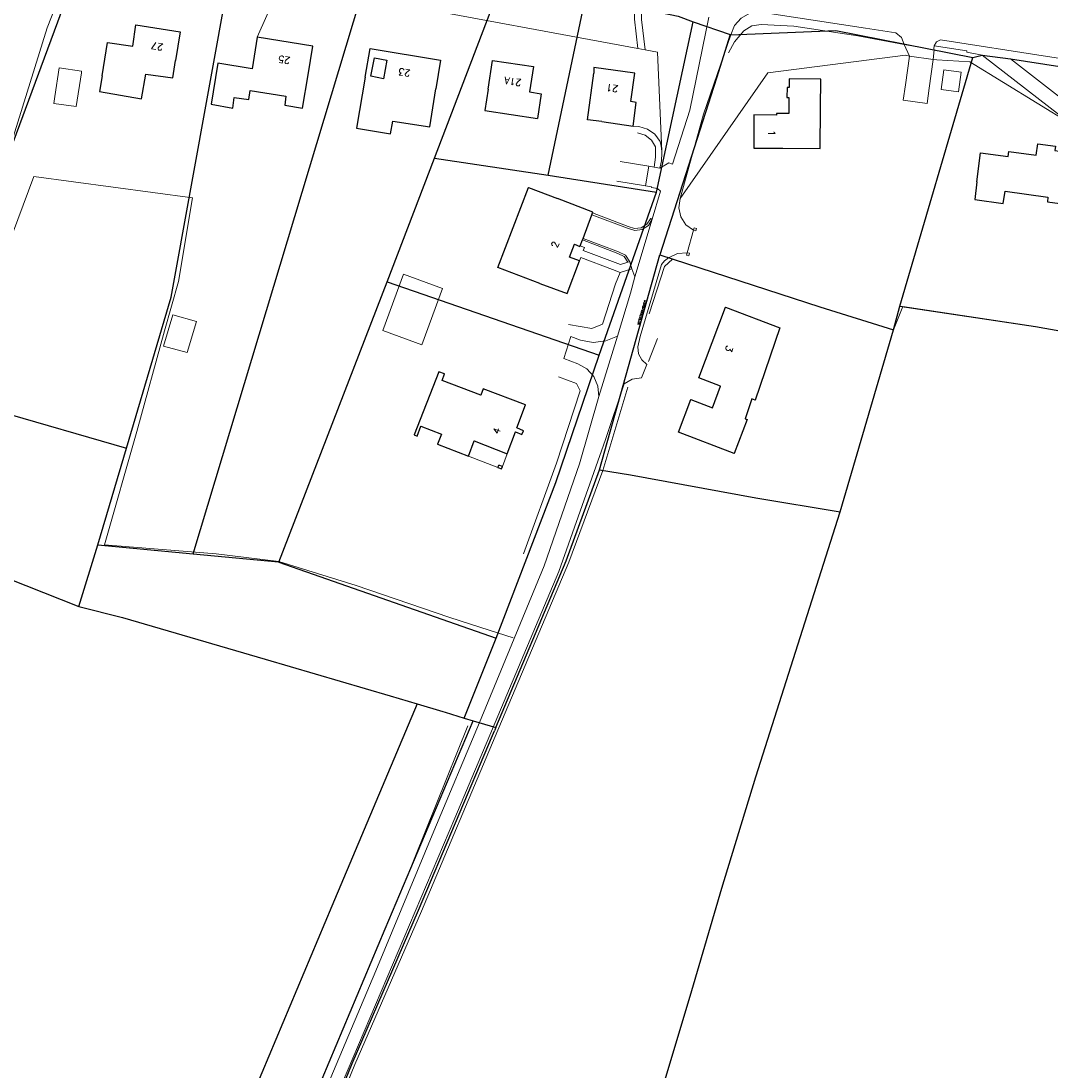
# Model space of a CAD drawing. Header units: metres. Extents: x 190798 to 192239, y 307689 to 310000.
# Tile 92 of 107: x 191787 to 191965, y 309305 to 309485. Entities that reach past the tile are written whole.
import ezdxf
from ezdxf.lldxf.tags import DXFTag

# ---------------------------------------------------------------- set-up
doc = ezdxf.new("R2010")
doc.units = ezdxf.units.M
doc.layers.add('PH-BEST-HUISNUMMERS', color=7, linetype='Continuous')
doc.layers.add('PH-BEST-KADASTRALE-GRENS', color=150, linetype='KG-KADASTRAAL-SO')
doc.layers.add('PH-BEST-KANTVERHARDING', color=253, linetype='Continuous', lineweight=9)
doc.layers.add('PH-BEST-STAATNAAM', color=2, linetype='Continuous', lineweight=9)
doc.styles.add('ROMANS', font='romans.shx')
doc.styles.get("Standard").update_dxf_attribs({"font": 'arial.ttf'})
tags = doc.linetypes.add('KG-KADASTRAAL-SO', pattern='A,5.5,-2,["K",Standard,S=1.8,R=0,X=0,Y=-0.9],-2,5.5,-2,[5,NLCS.SHX,S=0.75,R=0,X=0,Y=0],-2', length=19).pattern_tags.tags
tags[6] = DXFTag(74, 10)

msp = doc.modelspace()

# ---------------------------------------------------------------- linework, layer by layer
at = {"layer": 'PH-BEST-KADASTRALE-GRENS'}
for p, q in [((191770.23, 309422.03), (191797.06, 309494.36)), ((191816.99, 309393.61), (191846.12, 309490.28)), ((191858.59, 309461.75), (191868.94, 309488.79)), ((191878.19, 309458.86), (191884.34, 309488.3)), ((191896.8, 309455.9), (191903.16, 309485.23)), ((191903.16, 309485.23), (191909.49, 309483.04)), ((191909.49, 309483.04), (191909.61, 309483)), ((191951.32, 309479.09), (191952.92, 309479.5)), ((191813.49, 309475.61), (191813.97, 309478.59)), ((191938.75, 309436.26), (191951.32, 309479.09)), ((191801.32, 309475.93), (191800.9, 309473.23)), ((191835.87, 309470.39), (191836.8, 309476.11)), ((191846.65, 309475.73), (191845.17, 309466.94)), ((191820.45, 309473.18), (191820.1, 309471.04)), ((191857.79, 309467.13), (191858.84, 309473.71)), ((191867.82, 309473.66), (191867.27, 309469.96)), ((191867.27, 309469.96), (191876.32, 309468.62)), ((191887.38, 309468.07), (191892.8, 309467.25)), ((191850.44, 309440.44), (191858.59, 309461.75)), ((191858.59, 309461.75), (191878.19, 309458.86)), ((191878.19, 309458.86), (191896.8, 309455.9)), ((191869.47, 309442.92), (191874.77, 309456.72)), ((191874.77, 309456.72), (191879.76, 309454.82)), ((191951.98, 309457.71), (191951.68, 309454.64)), ((191886.92, 309427.82), (191896.8, 309455.9)), ((191884.17, 309447.95), (191885.71, 309452.02)), ((191885.71, 309452.02), (191885.82, 309452.32)), ((191883.68, 309446.68), (191884.06, 309447.68)), ((191884.06, 309447.68), (191884.17, 309447.95)), ((191887.02, 309408.06), (191897.39, 309445.09)), ((191876.75, 309440.18), (191869.47, 309442.92)), ((191831.79, 309392.17), (191850.44, 309440.44)), ((191850.44, 309440.44), (191886.92, 309427.82)), ((191937.64, 309432.17), (191938.75, 309436.26)), ((191928.48, 309400.85), (191937.64, 309432.17)), ((191770.23, 309422.03), (191805.52, 309411.82)), ((191871.12, 309410.84), (191872.53, 309414.61)), ((191800.57, 309395.13), (191805.52, 309411.82)), ((191869.51, 309408.47), (191869.66, 309408.86)), ((191870.29, 309408.63), (191869.66, 309408.86)), ((191797.31, 309384.5), (191800.57, 309395.13)), ((191800.57, 309395.13), (191816.99, 309393.61)), ((191831.79, 309392.17), (191869.23, 309379.1)), ((191863.71, 309365.29), (191869.23, 309379.1)), ((191863.71, 309365.29), (191865.25, 309364.84)), ((191865.25, 309364.84), (191869.13, 309363.7)), ((191869.13, 309363.7), (191868.89, 309363.11))]:
    msp.add_line(p, q, dxfattribs=at)
at = {"layer": 'PH-BEST-KADASTRALE-GRENS', "ltscale": 0.2, "flags": 128}
for points in [[(191805.52, 309411.82), (191813.24, 309437.84), (191823.15, 309492.58)], [(191884.34, 309488.3), (191891.47, 309488.01), (191897.49, 309486.88), (191900.57, 309486.25), (191903.16, 309485.23)], [(191801.32, 309475.93), (191802.23, 309481.69), (191806.6, 309481.04), (191807.16, 309484.75), (191814.76, 309483.53), (191813.97, 309478.59)], [(191909.61, 309483), (191927.71, 309483.74), (191951.32, 309479.09)], [(191828.06, 309482.6), (191827.17, 309477.16), (191821.24, 309478.12), (191820.45, 309473.18)], [(191836.8, 309476.11), (191837.6, 309481.04), (191828.06, 309482.6)], [(191909.49, 309483.04), (191907.17, 309475.54), (191903.3, 309463.56), (191897.39, 309445.09)], [(191846.65, 309475.73), (191847.48, 309480.66), (191859.63, 309478.64), (191858.84, 309473.71)], [(191952.92, 309479.5), (191957.81, 309478.89), (191977.39, 309475.81), (191984.52, 309474.6)], [(191847.63, 309475.86), (191848.23, 309479.03), (191850.39, 309478.62), (191849.79, 309475.45), (191847.63, 309475.86)], [(191867.82, 309473.66), (191868.56, 309478.61), (191875.62, 309477.55), (191874.96, 309473.17), (191876.95, 309472.87), (191876.32, 309468.62)], [(191800.9, 309473.23), (191808.08, 309471.97), (191808.85, 309476.21), (191813.49, 309475.61)], [(191887.38, 309468.07), (191884.94, 309468.37), (191886.05, 309476.38)], [(191892.8, 309467.25), (191893.33, 309471.37), (191892.39, 309471.51), (191893.1, 309476.38), (191886.05, 309477.39), (191886.05, 309476.38)], [(191925.1, 309470.38), (191925.15, 309475.38), (191919.67, 309475.43), (191919.67, 309473.94), (191919.32, 309473.95), (191919.28, 309472.21), (191919.65, 309472.2), (191919.63, 309469.45), (191917.51, 309469.47), (191917.51, 309469.18), (191913.62, 309469.21), (191913.57, 309463.51), (191918.57, 309463.46)], [(191820.1, 309471.04), (191823.82, 309470.4), (191824.07, 309472.22), (191826.57, 309471.87), (191826.82, 309473.43), (191832.98, 309472.43), (191832.79, 309470.87), (191835.87, 309470.39)], [(191918.57, 309463.46), (191925.04, 309463.41), (191925.1, 309470.38)], [(191845.17, 309466.94), (191851.03, 309465.93), (191851.41, 309468.15), (191857.79, 309467.13)], [(191951.98, 309457.71), (191952.64, 309462.66), (191957.38, 309462.04), (191957.5, 309462.91), (191962.23, 309462.26), (191962.5, 309464.23), (191965.57, 309463.8), (191965.47, 309463.06), (191969.2, 309462.52), (191969.37, 309464.02), (191975.63, 309463.29), (191975.05, 309458.32)], [(191951.68, 309454.64), (191956.54, 309453.95), (191956.86, 309456.09), (191964.22, 309455.06), (191964.18, 309454.21), (191974.41, 309452.84)], [(191885.82, 309452.32), (191885.88, 309452.48), (191879.76, 309454.82)], [(191883.55, 309444.08), (191881.86, 309444.72), (191882.69, 309446.94), (191883.63, 309446.52), (191883.68, 309446.68)], [(191876.75, 309440.18), (191881.43, 309438.43), (191883.55, 309444.08)], [(191897.39, 309445.09), (191924.94, 309436.14), (191937.64, 309432.17)], [(191938.75, 309436.26), (191962.09, 309432.76), (191974.71, 309430.55)], [(191910.21, 309410.9), (191900.61, 309414.56), (191902.72, 309420.18), (191906.45, 309418.78), (191907.86, 309422.49), (191904.13, 309423.9), (191908.72, 309436.07), (191918.07, 309432.54)], [(191918.07, 309432.54), (191913.85, 309420.07), (191913.25, 309420.3), (191912.08, 309416.88), (191912.45, 309416.74), (191910.21, 309410.9)], [(191869.23, 309379.1), (191879.48, 309405.89), (191886.92, 309427.82)], [(191866.97, 309422), (191866.59, 309420.96), (191859.89, 309423.48), (191860.32, 309424.6), (191859.3, 309424.98), (191855.07, 309414.09), (191855.58, 309413.89), (191856.25, 309415.61), (191859.79, 309414.23), (191859.12, 309412.51), (191864.42, 309410.45)], [(191872.78, 309415.29), (191874.27, 309419.25), (191866.97, 309422)], [(191872.53, 309414.61), (191873.64, 309414.13), (191873.91, 309414.8), (191872.78, 309415.29)], [(191864.42, 309410.45), (191865.43, 309413.05), (191871.12, 309410.84)], [(191869.13, 309363.7), (191881.28, 309392.37), (191887.02, 309408.06)], [(191869.51, 309408.47), (191870.14, 309408.23), (191870.29, 309408.63)], [(191887.02, 309408.06), (191892.32, 309407.23), (191913.93, 309403.22), (191928.48, 309400.85)], [(191886.64, 309264.29), (191890.76, 309278.14), (191896.95, 309298.46), (191902.9, 309318.38), (191908.08, 309335.98), (191913.92, 309355.18), (191928.48, 309400.85)], [(191761.69, 309399.01), (191766.8, 309397.08), (191782.02, 309390.57), (191797.31, 309384.5)], [(191816.99, 309393.61), (191831.69, 309392.2), (191831.79, 309392.17)], [(191797.31, 309384.5), (191804.82, 309382.66), (191829.4, 309375.47), (191850.95, 309369.16), (191855.62, 309367.75)], [(191855.62, 309367.75), (191840.87, 309332.91), (191826.44, 309298.45), (191822.57, 309289.61)], [(191855.62, 309367.75), (191860.03, 309366.42), (191860.43, 309366.3), (191863.71, 309365.29)], [(191832.19, 309286.65), (191835.63, 309294.53), (191850.08, 309329.03), (191865.25, 309364.84)], [(191831.02, 309273.03), (191844.4, 309305.83), (191855.85, 309332.23), (191868.55, 309362.3), (191868.89, 309363.11)]]:
    msp.add_lwpolyline(points, dxfattribs=at)
at = {"layer": 'PH-BEST-KANTVERHARDING', "color": 8}
for p, q in [((191893.63, 309480.64), (191851.39, 309488.47)), ((191939.47, 309481.34), (191944.65, 309480.43)), ((191940.4, 309479.35), (191939.47, 309481.34)), ((191894.89, 309480.41), (191893.63, 309480.64)), ((191944.65, 309480.43), (191944.5, 309478.78)), ((191944.64, 309480.47), (191944.65, 309480.43)), ((191952.92, 309479.5), (191968.19, 309467.69)), ((191952.92, 309479.5), (191957.81, 309478.89)), ((191813.49, 309475.61), (191813.97, 309478.59)), ((191939.72, 309474.4), (191940.4, 309479.35)), ((191939.73, 309479.48), (191940.4, 309479.35)), ((191940.4, 309479.35), (191944.5, 309478.78)), ((191944.5, 309478.78), (191943.82, 309473.83)), ((191945.14, 309478.71), (191944.5, 309478.78)), ((191957.81, 309478.89), (191968.68, 309470.43)), ((191801.32, 309475.93), (191800.9, 309473.23)), ((191835.87, 309470.39), (191836.8, 309476.11)), ((191846.65, 309475.73), (191845.17, 309466.94)), ((191939.72, 309474.4), (191939.33, 309471.76)), ((191793.17, 309472.36), (191792.98, 309471.15)), ((191820.45, 309473.18), (191820.1, 309471.04)), ((191857.79, 309467.13), (191858.84, 309473.71)), ((191867.82, 309473.66), (191867.27, 309469.96)), ((191943.45, 309471.15), (191943.82, 309473.83)), ((191939.33, 309471.76), (191943.45, 309471.15)), ((191867.27, 309469.96), (191876.32, 309468.62)), ((191887.38, 309468.07), (191892.8, 309467.25)), ((191893.77, 309467.23), (191892.8, 309467.25)), ((191890.55, 309461.19), (191895.48, 309460.38)), ((191895.48, 309460.38), (191894.92, 309456.98)), ((191896.43, 309460.22), (191895.48, 309460.38)), ((191897.39, 309460.03), (191896.43, 309460.22)), ((191894.92, 309456.98), (191889.99, 309457.79)), ((191869.47, 309442.92), (191874.77, 309456.72)), ((191874.77, 309456.72), (191879.76, 309454.82)), ((191897.54, 309456.06), (191896.09, 309451.28)), ((191951.98, 309457.71), (191951.68, 309454.64)), ((191884.17, 309447.95), (191885.71, 309452.02)), ((191885.71, 309452.02), (191885.82, 309452.32)), ((191885.71, 309452.02), (191891.84, 309449.71)), ((191891.95, 309449.98), (191885.82, 309452.32)), ((191896.09, 309451.28), (191893.12, 309441.3)), ((191895.77, 309451.33), (191895.94, 309451.33)), ((191895.94, 309451.33), (191896.09, 309451.28)), ((191902.12, 309445.48), (191903.2, 309449.34)), ((191883.68, 309446.68), (191884.06, 309447.68)), ((191884.06, 309447.68), (191884.17, 309447.95)), ((191884.06, 309447.68), (191890.19, 309445.31)), ((191884.17, 309447.95), (191890.3, 309445.61)), ((191891.88, 309443.82), (191892.21, 309443.9)), ((191892.21, 309443.9), (191892.57, 309442.67)), ((191894, 309431.06), (191897.66, 309443.44)), ((191876.75, 309440.18), (191869.47, 309442.92)), ((191889.75, 309440.09), (191890.57, 309442.06)), ((191892.57, 309442.67), (191893.12, 309441.3)), ((191889.75, 309440.09), (191887.54, 309433.19)), ((191893.12, 309441.3), (191892.34, 309438.5)), ((191892.34, 309438.5), (191890.09, 309431.11)), ((191885.66, 309432.43), (191881.67, 309433.09)), ((191887.54, 309433.19), (191885.66, 309432.43)), ((191880.86, 309427.26), (191882.07, 309431.03)), ((191883.75, 309430.42), (191882.07, 309431.03)), ((191886.9, 309420.69), (191890.09, 309431.11)), ((191894, 309431.06), (191893.6, 309429.25)), ((191895.42, 309426.74), (191896.98, 309430.69)), ((191880.86, 309427.26), (191883.28, 309426.36)), ((191895.17, 309426.21), (191894.24, 309423.94)), ((191883.06, 309422.95), (191879.93, 309424.1)), ((191879.6, 309409.22), (191883.66, 309421.67)), ((191883.66, 309421.67), (191883.06, 309422.95)), ((191887.59, 309407.97), (191891.88, 309422.32)), ((191888.02, 309413.3), (191891.25, 309422.86)), ((191886.9, 309420.69), (191883.54, 309409.09)), ((191871.12, 309410.84), (191872.53, 309414.61)), ((191888.02, 309413.3), (191880, 309390.57)), ((191870.29, 309408.63), (191871.12, 309410.84)), ((191864.42, 309410.45), (191869.51, 309408.47)), ((191873.92, 309393.59), (191879.6, 309409.22)), ((191883.54, 309409.09), (191877.49, 309391.55)), ((191869.51, 309408.47), (191869.66, 309408.86)), ((191870.29, 309408.63), (191869.66, 309408.86)), ((191861.05, 309382.68), (191866.57, 309380.93)), ((191866.57, 309380.93), (191872.15, 309379.15)), ((191853.44, 309336.86), (191864.33, 309364))]:
    msp.add_line(p, q, dxfattribs=at)
for points in [[(191797.61, 309500.13), (191795.26, 309492.9), (191791.87, 309484.22), (191785.49, 309463.73), (191780.89, 309450.64)], [(191846.67, 309487.14), (191835.92, 309488.39), (191831.11, 309489.63), (191828.06, 309482.6)], [(191892.9, 309489.86), (191893.05, 309485.71), (191893.63, 309480.64)], [(191894.19, 309489.66), (191894.23, 309485.66), (191894.89, 309480.41)], [(191916.3, 309486.71), (191914.6, 309487.02), (191912.9, 309486.74), (191911.39, 309485.9), (191910.25, 309484.61), (191909.61, 309483)], [(191905.86, 309486.03), (191902.58, 309470.05), (191899.58, 309460.75)], [(191938.03, 309483.34), (191932.82, 309484.15), (191916.3, 309486.71)], [(191801.32, 309475.93), (191802.23, 309481.69), (191806.6, 309481.04), (191807.16, 309484.75), (191814.76, 309483.53), (191813.97, 309478.59)], [(191909.23, 309479.93), (191910.29, 309481.82), (191911.89, 309483.69), (191913.26, 309484.53), (191914.84, 309484.81), (191920.5, 309484.5), (191931.52, 309482.83), (191939.47, 309481.34)], [(191938.03, 309483.34), (191939.01, 309482.53), (191939.47, 309481.34)], [(191828.06, 309482.6), (191827.17, 309477.16), (191821.24, 309478.12), (191820.45, 309473.18)], [(191836.8, 309476.11), (191837.6, 309481.04), (191828.06, 309482.6)], [(191900.9, 309454.8), (191904.93, 309469.33), (191909.61, 309483)], [(191945.76, 309482.12), (191945.07, 309481.78), (191944.67, 309481.12)], [(192088.89, 309463.15), (192064.98, 309464.65), (192030.12, 309469.07), (191994.66, 309474.6), (191978.05, 309477.16), (191964.2, 309479.3), (191945.76, 309482.12)], [(191846.65, 309475.73), (191847.48, 309480.66), (191859.63, 309478.64), (191858.84, 309473.71)], [(191897.74, 309462.97), (191897.01, 309480.02), (191894.89, 309480.41)], [(191944.67, 309481.12), (191944.63, 309480.93), (191944.62, 309480.74)], [(191944.62, 309480.74), (191944.62, 309480.6), (191944.64, 309480.47)], [(191944.67, 309481.12), (191950.29, 309480.25), (191950.27, 309480.01), (191952.92, 309479.5)], [(191847.63, 309475.86), (191848.23, 309479.03), (191850.39, 309478.62), (191849.79, 309475.45), (191847.63, 309475.86)], [(191867.82, 309473.66), (191868.56, 309478.61), (191875.62, 309477.55), (191874.96, 309473.17), (191876.95, 309472.87), (191876.32, 309468.62)], [(191900.9, 309454.8), (191916.01, 309476.47), (191939.73, 309479.48)], [(191945.14, 309478.71), (191950.82, 309478.33), (191968.19, 309467.69)], [(191957.81, 309478.89), (191977.39, 309475.81), (191994.3, 309472.93), (192000.02, 309471.73)], [(191792.98, 309471.15), (191796.88, 309470.69), (191797.77, 309476.47)], [(191793.17, 309472.36), (191793.91, 309477.3), (191797.78, 309476.72), (191797.77, 309476.47)], [(191800.9, 309473.23), (191808.08, 309471.97), (191808.85, 309476.21), (191813.49, 309475.61)], [(191887.38, 309468.07), (191884.94, 309468.37), (191886.05, 309476.38)], [(191892.8, 309467.25), (191893.33, 309471.37), (191892.39, 309471.51), (191893.1, 309476.38), (191886.05, 309477.39), (191886.05, 309476.38)], [(191949.32, 309476.57), (191946.34, 309476.97), (191945.88, 309473.61), (191948.86, 309473.2), (191949.32, 309476.57)], [(191925.1, 309470.38), (191925.15, 309475.38), (191919.67, 309475.43), (191919.67, 309473.94), (191919.32, 309473.95), (191919.28, 309472.21), (191919.65, 309472.2), (191919.63, 309469.45), (191917.51, 309469.47), (191917.51, 309469.18), (191913.62, 309469.21), (191913.57, 309463.51), (191918.57, 309463.46)], [(191820.1, 309471.04), (191823.82, 309470.4), (191824.07, 309472.22), (191826.57, 309471.87), (191826.82, 309473.43), (191832.98, 309472.43), (191832.79, 309470.87), (191835.87, 309470.39)], [(191918.57, 309463.46), (191925.04, 309463.41), (191925.1, 309470.38)], [(191845.17, 309466.94), (191851.03, 309465.93), (191851.41, 309468.15), (191857.79, 309467.13)], [(191893.77, 309467.23), (191895.27, 309466.78), (191896.54, 309465.88), (191897.47, 309464.62)], [(191893.56, 309466.12), (191894.86, 309465.73), (191895.94, 309464.89), (191896.63, 309463.72)], [(191896.63, 309463.72), (191896.66, 309461.96), (191896.43, 309460.22)], [(191897.47, 309464.62), (191897.65, 309463.8), (191897.74, 309462.97)], [(191951.98, 309457.71), (191952.64, 309462.66), (191957.38, 309462.04), (191957.5, 309462.91), (191962.23, 309462.26), (191962.5, 309464.23), (191965.57, 309463.8), (191965.47, 309463.06), (191969.2, 309462.52), (191969.37, 309464.02), (191975.63, 309463.29), (191975.05, 309458.32)], [(191897.75, 309462.65), (191897.68, 309461.32), (191897.39, 309460.03)], [(191897.74, 309462.97), (191897.75, 309462.81), (191897.75, 309462.65)], [(191899.58, 309460.75), (191898.93, 309460.93), (191897.39, 309460.03)], [(191785.89, 309448.72), (191789.55, 309458.62), (191816.92, 309454.94)], [(191894.92, 309456.98), (191895.95, 309456.85), (191895.98, 309456.71), (191897.01, 309456.53), (191897.54, 309456.06)], [(191951.68, 309454.64), (191956.54, 309453.95), (191956.86, 309456.09), (191964.22, 309455.06), (191964.18, 309454.21), (191974.41, 309452.84)], [(191816.92, 309454.94), (191814.46, 309440.51), (191812.06, 309432.04), (191807.29, 309414.7), (191801.75, 309395.13)], [(191885.82, 309452.32), (191885.88, 309452.48), (191879.76, 309454.82)], [(191903.2, 309449.34), (191901.9, 309450.29), (191901.01, 309451.64), (191900.67, 309453.21), (191900.9, 309454.8)], [(191891.84, 309449.71), (191893.07, 309449.31), (191894.35, 309449.48), (191895.42, 309450.18), (191896.09, 309451.28)], [(191895.77, 309451.33), (191895.15, 309450.37), (191894.18, 309449.76), (191893.04, 309449.62), (191891.95, 309449.98)], [(191895.94, 309451.33), (191895.86, 309451.34), (191895.77, 309451.33)], [(191896.09, 309451.28), (191896.02, 309451.31), (191895.94, 309451.33)], [(191903.2, 309449.34), (191903.31, 309449.74), (191903.71, 309449.62), (191903.59, 309449.22), (191903.2, 309449.34)], [(191883.55, 309444.08), (191881.86, 309444.72), (191882.69, 309446.94), (191883.63, 309446.52), (191883.68, 309446.68)], [(191883.68, 309446.68), (191884.44, 309446.39), (191884.2, 309445.83), (191890.65, 309443.42), (191891.88, 309443.82)], [(191890.19, 309445.31), (191891.28, 309444.85), (191891.88, 309443.82)], [(191890.3, 309445.61), (191891.51, 309445.05), (191892.21, 309443.9)], [(191898.89, 309444.6), (191900.44, 309445.31), (191902.12, 309445.48)], [(191902.12, 309445.48), (191902.52, 309445.37), (191902.4, 309444.95), (191902, 309445.07), (191902.12, 309445.48)], [(191876.75, 309440.18), (191881.43, 309438.43), (191883.55, 309444.08)], [(191889.23, 309442.57), (191883.8, 309444.65), (191883.55, 309444.08)], [(191937.64, 309432.17), (191924.94, 309436.14), (191899.58, 309444.38), (191898.18, 309443.09), (191895.58, 309434.92)], [(191897.66, 309443.44), (191898.23, 309444.07), (191898.89, 309444.6)], [(191853.23, 309441.76), (191859.96, 309439.29), (191856.42, 309429.62), (191849.69, 309432.08), (191853.23, 309441.76)], [(191892.57, 309442.67), (191890.57, 309442.06), (191889.23, 309442.57)], [(192067.02, 309412.21), (192060.52, 309411.85), (192031.9, 309413.62), (192011.7, 309417.59), (191993.27, 309421.62), (191995.38, 309431.29), (191975.62, 309434.97), (191974.71, 309430.55), (191962.09, 309432.76), (191939.24, 309436.19), (191937.64, 309432.17)], [(191817.56, 309433.64), (191813.51, 309434.75), (191811.92, 309429.4), (191815.97, 309428.26), (191817.56, 309433.64)], [(191910.21, 309410.9), (191900.61, 309414.56), (191902.72, 309420.18), (191906.45, 309418.78), (191907.86, 309422.49), (191904.13, 309423.9), (191908.72, 309436.07), (191918.07, 309432.54)], [(191918.07, 309432.54), (191913.85, 309420.07), (191913.25, 309420.3), (191912.08, 309416.88), (191912.45, 309416.74), (191910.21, 309410.9)], [(191883.75, 309430.42), (191885.9, 309430.03), (191888.07, 309430.27), (191890.09, 309431.11)], [(191887.59, 309407.97), (191892.32, 309407.23), (191913.92, 309403.22), (191928.48, 309400.85), (191937.64, 309432.17)], [(191893.6, 309429.25), (191893.73, 309428.06), (191894.28, 309427), (191895.17, 309426.21)], [(191886.9, 309420.69), (191886.74, 309422.48), (191886.03, 309424.13), (191884.83, 309425.47), (191883.28, 309426.36)], [(191866.97, 309422), (191866.59, 309420.96), (191859.89, 309423.48), (191860.32, 309424.6), (191859.3, 309424.98), (191855.07, 309414.09), (191855.58, 309413.89), (191856.25, 309415.61), (191859.79, 309414.23), (191859.12, 309412.51), (191864.42, 309410.45)], [(191891.25, 309422.86), (191892.63, 309423.7), (191894.24, 309423.94)], [(191872.78, 309415.29), (191874.27, 309419.25), (191866.97, 309422)], [(191872.53, 309414.61), (191873.64, 309414.13), (191873.91, 309414.8), (191872.78, 309415.29)], [(191864.42, 309410.45), (191865.43, 309413.05), (191871.12, 309410.84)], [(191887.59, 309407.97), (191881.75, 309392.19), (191869.01, 309362.11), (191856.32, 309332.06), (191844.86, 309305.63), (191831.53, 309272.95), (191827.08, 309261.5), (191819.2, 309239.65), (191813.93, 309228.74), (191809.08, 309219.86), (191806.17, 309215.07), (191801.52, 309207.85), (191790.73, 309192.27), (191779.26, 309176.79), (191772.82, 309167.28), (191763.63, 309154.07), (191750.67, 309134.89), (191744.38, 309127.86), (191737.43, 309126.54), (191713.5, 309123.29), (191695.62, 309121.39), (191688.55, 309120.27)], [(191869.51, 309408.47), (191870.14, 309408.23), (191870.29, 309408.63)], [(191801.75, 309395.13), (191820.96, 309393.63), (191831.75, 309392.3), (191845.06, 309388.12), (191861.05, 309382.68)], [(191877.49, 309391.55), (191866.32, 309364.53), (191858.49, 309345.85), (191848.48, 309321.75), (191834.35, 309288.3), (191830.33, 309279.2), (191828.08, 309273.18), (191817.78, 309245.63)], [(191880, 309390.57), (191862.06, 309348.04), (191834.77, 309283.74), (191831.77, 309276.6), (191822.62, 309252.03)]]:
    msp.add_lwpolyline(points, dxfattribs=at)

# ---------------------------------------------------------------- texts
at = {"layer": 'PH-BEST-HUISNUMMERS', "style": 'ROMANS'}
for s, rotation, p in [('27', 170.9052, (191811.92, 309481.46)), ('25', 170.7355, (191833.79, 309479.13)), ('23', 170.5565, (191854.51, 309476.96)), ('21A', 171.5457, (191873.63, 309475.32)), ('21', 171.8375, (191890.3, 309474.26)), ('1', 269.5416, (191916.09, 309466.6)), ('2', 69.444, (191879.74, 309446.2)), ('3', 249.3367, (191908.95, 309429.62)), ('4', 69.444, (191869.67, 309414.11))]:
    msp.add_text(s, height=1.2, rotation=rotation, dxfattribs=at).set_placement(p)
at = {"layer": 'PH-BEST-STAATNAAM', "style": 'ROMANS'}
msp.add_text('WITSEBORNSWEG', height=0.4, rotation=73.4325, dxfattribs=at).set_placement((191893.91, 309432.99))

doc.saveas('drawing.dxf')
